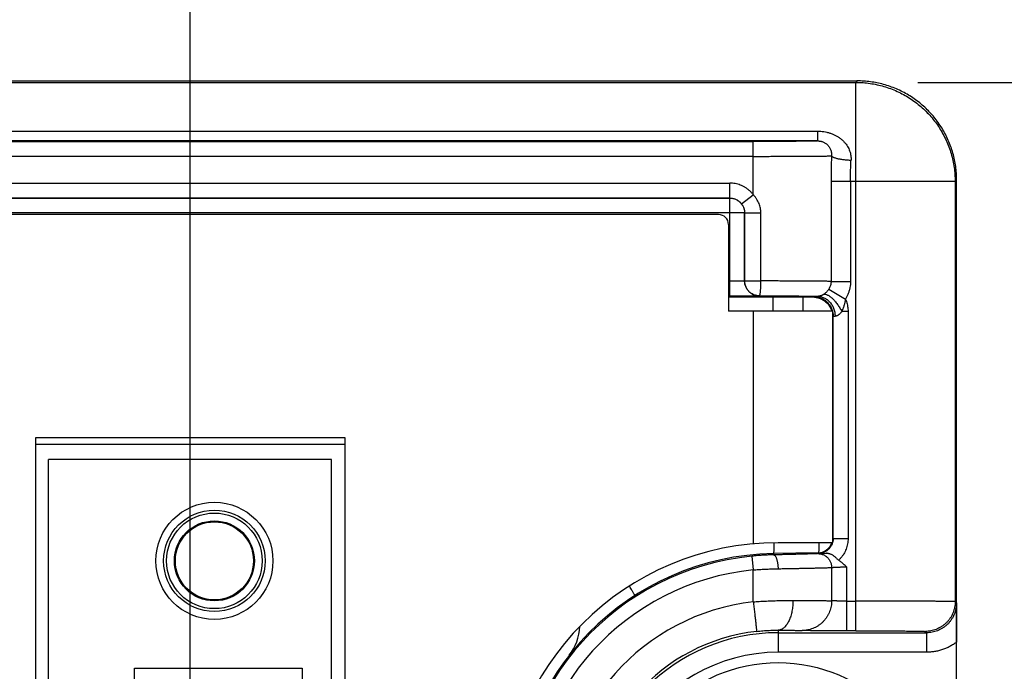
# Model space of a CAD drawing. Header units: inches. Extents: x 0 to 34, y 0 to 22.
# Tile 44 of 47: x 20.803 to 21.796, y 17.548 to 18.206. Entities that reach past the tile are written whole.
import ezdxf

# ---------------------------------------------------------------- set-up
doc = ezdxf.new("R2010")
doc.units = ezdxf.units.IN
doc.header["$LTSCALE"] = 1.87
doc.header["$MEASUREMENT"] = 0
doc.layers.get('0').update_dxf_attribs({"linetype": 'CONTINUOUS'})
doc.layers.add('DIMENSIONS', color=7, linetype='CONTINUOUS')
doc.styles.get("Standard").update_dxf_attribs({"font": 'txt', "width": 0.8})
doc.dimstyles.new('DIMSTYLE_1', dxfattribs={"dimtxt": 0.125, "dimasz": 0.18, "dimexe": 0.18, "dimexo": 0.0625, "dimgap": 0.09, "dimtad": 0, "dimtih": 1, "dimtoh": 1, "dimdec": 3, "dimzin": 4, "dimdsep": 46, "dimtxsty": 'STANDARD', "dimblk": '_FILLED', "dimblk1": '_FILLED', "dimblk2": '_FILLED', "dimcen": 0.09, "dimadec": 0, "dimazin": 0, "dimtp": 0.01, "dimtm": 0.01, "dimtfac": 1, "dimtdec": 3, "dimtofl": 0, "dimtmove": 0, "dimatfit": 3, "dimldrblk": '_FILLED', "dimfxl": 1, "dimtolj": 1, "dimtzin": 4, "dimarcsym": 0})

# ---------------------------------------------------------------- blocks, each defined once
blk = doc.blocks.new('_FILLED')
at = {"color": 0, "linetype": 'BYBLOCK'}
blk.add_solid([(0, 0), (-1, 0.1736), (-1, -0.1736)], dxfattribs=at)
blk = doc.blocks.new('*D8')
at = {"layer": 'DIMENSIONS', "color": 2, "linetype": 'CONTINUOUS'}
for p, q in [((22.49619, 18.14224), (22.49619, 18.50224)), ((21.70869, 18.14224), (22.62119, 18.14224)), ((21.75528, 17.39937), (22.62119, 17.39937)), ((22.49619, 17.39937), (22.49619, 17.03937))]:
    blk.add_line(p, q, dxfattribs=at)
at = {"layer": 'DIMENSIONS', "color": 2, "linetype": 'CONTINUOUS', "xscale": 0.18, "yscale": 0.18, "zscale": 0.18}
for p, rotation in [((22.49619, 18.14224), 270), ((22.49619, 17.39937), 90)]:
    blk.add_blockref('_FILLED', p, dxfattribs=dict(at, rotation=rotation))
at = {"layer": 'DIMENSIONS', "color": 2, "linetype": 'CONTINUOUS', "width": 0.8}
for s, p in [('.743', (22.14619, 17.90084)), ('[', (22.14619, 17.71334)), (']', (22.74619, 17.71334)), ('18.87', (22.24619, 17.71334))]:
    blk.add_text(s, height=0.125, dxfattribs=at).set_placement(p)
blk = doc.blocks.new('*D18')
at = {"layer": 'DIMENSIONS', "color": 2, "linetype": 'CONTINUOUS'}
for p, q in [((18.76536, 18.06262), (18.76536, 20.51724)), ((20.97471, 17.47117), (20.97471, 20.51724)), ((18.76536, 20.39224), (18.40536, 20.39224)), ((20.97471, 20.39224), (21.33471, 20.39224))]:
    blk.add_line(p, q, dxfattribs=at)
at = {"layer": 'DIMENSIONS', "color": 2, "linetype": 'CONTINUOUS', "xscale": 0.18, "yscale": 0.18, "zscale": 0.18}
blk.add_blockref('_FILLED', (18.76536, 20.39224), dxfattribs=at)
at = {"layer": 'DIMENSIONS', "color": 2, "linetype": 'CONTINUOUS', "xscale": 0.18, "yscale": 0.18, "zscale": 0.18, "rotation": 180}
blk.add_blockref('_FILLED', (20.97471, 20.39224), dxfattribs=at)
at = {"layer": 'DIMENSIONS', "color": 2, "linetype": 'CONTINUOUS', "width": 0.8}
for s, p in [('[', (19.87089, 20.32974)), (']', (20.47089, 20.32974)), ('2.209', (19.24589, 20.32974)), ('56.12', (19.97089, 20.32974))]:
    blk.add_text(s, height=0.125, dxfattribs=at).set_placement(p)

msp = doc.modelspace()

# ---------------------------------------------------------------- linework, layer by layer
at = {"color": 7, "linetype": 'CONTINUOUS'}
for p, q in [((19.88068, 18.14387), (21.64769, 18.14374)), ((19.88068, 18.14224), (21.64619, 18.14224)), ((21.64769, 18.14374), (21.64619, 18.14224)), ((21.64619, 17.58897), (21.64619, 18.14224)), ((19.88068, 18.09303), (21.60761, 18.09303)), ((21.60761, 18.08319), (21.60761, 18.09303)), ((21.60761, 18.08319), (19.88068, 18.08319)), ((19.88068, 18.08265), (21.54268, 18.08265)), ((21.54268, 18.0289), (21.54268, 18.08265)), ((21.54268, 18.06765), (19.88068, 18.06765)), ((19.88068, 18.0406), (21.5189, 18.0406)), ((21.5189, 18.0256), (21.5189, 18.0406)), ((21.62106, 18.04224), (21.62106, 17.94147)), ((21.74619, 18.04224), (21.62106, 18.04224)), ((21.64066, 18.04224), (21.64066, 17.94147)), ((21.74619, 18.04224), (21.74768, 18.04373)), ((21.74619, 18.04224), (21.74619, 17.61836)), ((21.74768, 14.77501), (21.74768, 18.04373)), ((21.51888, 18.0256), (19.88068, 18.0256)), ((19.88068, 18.02555), (21.51888, 18.02555)), ((21.51886, 17.94162), (21.51886, 18.02555)), ((21.51888, 18.02555), (21.51888, 18.0256)), ((21.53079, 18.01975), (21.54268, 18.0289)), ((21.53386, 18.01055), (21.5339, 18.0106)), ((21.5339, 17.94192), (21.5339, 18.0106)), ((21.5339, 18.0106), (21.55034, 18.0106)), ((21.55034, 17.94192), (21.55034, 18.0106)), ((21.50768, 18.00887), (19.58436, 18.00887)), ((21.53386, 18.01055), (19.88068, 18.01055)), ((21.53386, 18.01055), (21.53386, 17.94188)), ((21.51768, 17.99887), (21.51768, 17.91137)), ((21.51768, 17.94162), (21.51886, 17.94162)), ((21.5339, 17.94192), (21.53386, 17.94188)), ((21.5339, 17.94192), (21.55034, 17.94192)), ((21.62106, 17.94147), (21.64066, 17.94147)), ((21.61882, 17.93377), (21.63558, 17.9235)), ((21.51886, 17.92662), (21.51768, 17.92662)), ((21.60268, 17.9257), (21.51768, 17.92571)), ((21.54888, 17.92692), (21.54888, 17.92688)), ((21.56268, 17.91137), (21.56268, 17.92571)), ((21.59268, 17.9257), (21.59268, 17.91137)), ((21.60321, 17.92623), (21.60268, 17.9257)), ((21.62268, 17.91137), (21.51768, 17.91137)), ((21.54268, 17.91137), (21.54268, 17.67675)), ((21.62268, 17.91137), (21.62268, 17.67787)), ((21.62321, 17.90623), (21.62268, 17.9057)), ((21.62321, 17.6821), (21.62321, 17.90623)), ((21.63821, 17.91123), (21.63821, 17.68209)), ((20.81871, 17.78357), (20.81871, 16.78357)), ((21.13121, 17.78357), (20.81871, 17.78357)), ((21.13121, 16.78357), (21.13121, 17.78357)), ((20.81871, 17.77737), (21.13121, 17.77737)), ((20.83193, 16.80523), (20.83193, 17.76192)), ((21.11736, 17.76192), (20.83193, 17.76192)), ((21.11736, 16.80523), (21.11736, 17.76192)), ((21.62268, 17.67787), (21.56768, 17.67787)), ((21.62268, 17.68261), (21.62318, 17.68211)), ((21.62318, 17.68211), (21.62321, 17.6821)), ((21.54129, 17.66433), (21.54268, 17.6504)), ((21.60794, 17.66762), (21.56301, 17.66683)), ((21.56301, 17.66683), (21.56303, 17.66562)), ((21.60794, 17.66762), (21.60847, 17.6671)), ((21.63649, 17.65357), (21.63649, 17.58897)), ((21.54268, 17.61824), (21.54268, 17.6504)), ((21.62167, 17.65286), (21.62167, 17.6193)), ((21.63649, 17.61897), (21.64619, 17.61897)), ((21.74751, 17.61704), (21.74619, 17.61836)), ((21.56768, 17.58961), (21.56768, 17.56736)), ((21.56768, 17.58704), (21.71751, 17.58704)), ((21.64619, 17.58897), (21.63649, 17.58897)), ((21.71619, 17.58836), (21.71751, 17.58704)), ((21.71751, 17.56736), (21.71751, 17.58704)), ((21.7175, 17.56736), (21.56768, 17.56736)), ((20.91854, 17.51782), (20.91854, 17.55129)), ((20.91854, 17.55129), (21.08783, 17.55129)), ((21.08783, 17.55129), (21.08783, 17.52635))]:
    msp.add_line(p, q, dxfattribs=at)
for centre, radius in [((20.99925, 17.65956), 0.05906), ((20.99925, 17.65956), 0.05118), ((20.99925, 17.65956), 0.04823), ((20.99925, 17.65956), 0.04035), ((20.99925, 17.65956), 0.03937), ((21.56768, 17.39937), 0.15748)]:
    msp.add_circle(centre, radius, dxfattribs=at)
for centre, radius, start, end in [((21.50768, 17.99887), 0.01, 0, 90), ((21.56768, 17.39887), 0.279, 90, 270), ((21.60768, 17.68261), 0.015, 271.00054, 341.57383), ((21.56768, 17.39937), 0.2675, 91, 269), ((21.56768, 17.39937), 0.26626, 95.68746, 264.31254), ((21.56768, 17.39937), 0.25227, 95.68746, 264.31254), ((21.56768, 17.39937), 0.22029, 96.51624, 263.48376), ((21.31768, 17.59509), 0.05, 321.94334, 357.93332), ((21.56768, 17.39937), 0.19029, 96.51624, 263.48376), ((21.56768, 17.39937), 0.18767, 90, 270), ((21.56768, 17.39937), 0.16799, 90, 270.00074)]:
    msp.add_arc(centre, radius, start, end, dxfattribs=at)
for points, knots in [([(21.64619, 18.14224), (21.64857, 18.14224), (21.65333, 18.14207), (21.66043, 18.1413), (21.66746, 18.14003), (21.67439, 18.13827), (21.68116, 18.13601), (21.68776, 18.13328), (21.69415, 18.13008), (21.7003, 18.12643), (21.70616, 18.12236), (21.71173, 18.11788), (21.71696, 18.11301), (21.72182, 18.10778), (21.72631, 18.10222), (21.73038, 18.09635), (21.73403, 18.0902), (21.73723, 18.08382), (21.73996, 18.07722), (21.74222, 18.07044), (21.74398, 18.06351), (21.74525, 18.05648), (21.74602, 18.04938), (21.74619, 18.04462), (21.74619, 18.04224)], [0, 0, 0, 0, 0.045454, 0.090907, 0.136361, 0.181816, 0.22727, 0.272725, 0.31818, 0.363635, 0.40909, 0.454545, 0.5, 0.545455, 0.59091, 0.636365, 0.68182, 0.727275, 0.77273, 0.818184, 0.863639, 0.909093, 0.954546, 1, 1, 1, 1]), ([(21.74768, 18.04373), (21.74768, 18.04602), (21.74752, 18.0506), (21.74681, 18.05743), (21.74564, 18.0642), (21.74401, 18.07087), (21.74192, 18.07741), (21.73939, 18.0838), (21.73642, 18.09), (21.73304, 18.09597), (21.72926, 18.10171), (21.72509, 18.10717), (21.72055, 18.11233), (21.71568, 18.11716), (21.71049, 18.12165), (21.70499, 18.12578), (21.69923, 18.12952), (21.69322, 18.13285), (21.687, 18.13577), (21.68059, 18.13825), (21.67405, 18.14028), (21.66743, 18.14184), (21.66076, 18.14296), (21.654, 18.14359), (21.64948, 18.1438), (21.64718, 18.1438)], [0, 0, 0, 0, 0.043522, 0.087136, 0.130741, 0.174238, 0.21778, 0.261398, 0.304989, 0.348477, 0.392044, 0.435665, 0.479234, 0.522706, 0.566275, 0.609888, 0.653452, 0.696982, 0.740622, 0.784238, 0.827687, 0.87088, 0.913776, 0.956295, 1, 1, 1, 1]), ([(21.60761, 18.09303), (21.60863, 18.09303), (21.6107, 18.09295), (21.61379, 18.09261), (21.61686, 18.09202), (21.61987, 18.09119), (21.62278, 18.09014), (21.62554, 18.08887), (21.62813, 18.08739), (21.63051, 18.08573), (21.63267, 18.08391), (21.6346, 18.08196), (21.63629, 18.07988), (21.63773, 18.0777), (21.63892, 18.07545), (21.63986, 18.07314), (21.64056, 18.0708), (21.64101, 18.06846), (21.64123, 18.06612), (21.64123, 18.06457), (21.64119, 18.0638)], [0, 0, 0, 0, 0.061781, 0.124332, 0.187228, 0.249967, 0.312165, 0.373344, 0.433131, 0.491355, 0.547989, 0.603063, 0.656707, 0.709037, 0.760117, 0.810031, 0.858881, 0.906759, 0.953507, 1, 1, 1, 1]), ([(21.60761, 18.08319), (21.60747, 18.08316), (21.60708, 18.08314), (21.6063, 18.08309), (21.60516, 18.08305), (21.60364, 18.08301), (21.60177, 18.08297), (21.59954, 18.08294), (21.59697, 18.0829), (21.59409, 18.08286), (21.59091, 18.08283), (21.58745, 18.0828), (21.58374, 18.08277), (21.57977, 18.08275), (21.57558, 18.08272), (21.57119, 18.0827), (21.56663, 18.08268), (21.56195, 18.08267), (21.55718, 18.08266), (21.55235, 18.08265), (21.54751, 18.08265), (21.54429, 18.08265), (21.54268, 18.08265)], [0, 0, 0, 0, 0.006298, 0.018221, 0.035854, 0.059197, 0.088166, 0.12259, 0.16222, 0.206732, 0.255772, 0.309076, 0.366415, 0.427565, 0.492261, 0.560055, 0.630411, 0.702753, 0.776481, 0.850992, 0.925689, 1, 1, 1, 1]), ([(21.60761, 18.08319), (21.60796, 18.08319), (21.6087, 18.08316), (21.60981, 18.08304), (21.61096, 18.08282), (21.61215, 18.08249), (21.61337, 18.08202), (21.61461, 18.08142), (21.61584, 18.08065), (21.61702, 18.0797), (21.61812, 18.0786), (21.61911, 18.07734), (21.61994, 18.07597), (21.62061, 18.07449), (21.6211, 18.07295), (21.62141, 18.07135), (21.62155, 18.06974), (21.62153, 18.06865), (21.62149, 18.06812)], [0, 0, 0, 0, 0.046656, 0.094986, 0.145571, 0.198868, 0.255169, 0.314678, 0.377463, 0.443025, 0.510771, 0.579842, 0.649531, 0.719509, 0.789558, 0.85967, 0.929843, 1, 1, 1, 1]), ([(21.54268, 18.06765), (21.54464, 18.06765), (21.54855, 18.06765), (21.55439, 18.06765), (21.56016, 18.06766), (21.56585, 18.06767), (21.5714, 18.06768), (21.5768, 18.0677), (21.58202, 18.06772), (21.58702, 18.06774), (21.59178, 18.06776), (21.59628, 18.06779), (21.60049, 18.06782), (21.60438, 18.06785), (21.60794, 18.06788), (21.61115, 18.06792), (21.61398, 18.06795), (21.61643, 18.06799), (21.61848, 18.06803), (21.62013, 18.06807), (21.62108, 18.0681), (21.62149, 18.06812)], [0, 0, 0, 0, 0.074628, 0.148851, 0.222269, 0.294485, 0.365106, 0.433751, 0.500049, 0.563641, 0.624182, 0.681344, 0.734819, 0.784317, 0.82957, 0.870333, 0.906385, 0.937533, 0.963607, 0.984466, 1, 1, 1, 1]), ([(21.62149, 18.06812), (21.6214, 18.06527), (21.62125, 18.05954), (21.6211, 18.05091), (21.62106, 18.04514), (21.62106, 18.04224)], [0, 0, 0, 0, 0.330526, 0.664484, 1, 1, 1, 1]), ([(21.62149, 18.06812), (21.62161, 18.06795), (21.62195, 18.06763), (21.62259, 18.0672), (21.62341, 18.06679), (21.6244, 18.06638), (21.62556, 18.06599), (21.62688, 18.06562), (21.62834, 18.06528), (21.62992, 18.06496), (21.63162, 18.06467), (21.63342, 18.06442), (21.63529, 18.0642), (21.63722, 18.06403), (21.6392, 18.06389), (21.64053, 18.06383), (21.64119, 18.0638)], [0, 0, 0, 0, 0.0301, 0.067376, 0.112287, 0.164838, 0.224776, 0.291689, 0.365059, 0.444286, 0.528699, 0.617557, 0.710044, 0.805269, 0.902266, 1, 1, 1, 1]), ([(21.64066, 18.04224), (21.64066, 18.04404), (21.64068, 18.04764), (21.64079, 18.05304), (21.64096, 18.05843), (21.64111, 18.06201), (21.64119, 18.0638)], [0, 0, 0, 0, 0.250066, 0.500588, 0.75082, 1, 1, 1, 1]), ([(21.54268, 18.0289), (21.54214, 18.0296), (21.54098, 18.03097), (21.53905, 18.03288), (21.53692, 18.03464), (21.53462, 18.0362), (21.53217, 18.03755), (21.52961, 18.03867), (21.52696, 18.03954), (21.52427, 18.04015), (21.52158, 18.04052), (21.51979, 18.0406), (21.5189, 18.0406)], [0, 0, 0, 0, 0.097019, 0.19599, 0.296472, 0.397983, 0.500016, 0.602047, 0.703555, 0.804031, 0.902992, 1, 1, 1, 1]), ([(21.51886, 18.02555), (21.51942, 18.02555), (21.52054, 18.02549), (21.5222, 18.02521), (21.52382, 18.02474), (21.52538, 18.02409), (21.52686, 18.02328), (21.52823, 18.0223), (21.52949, 18.02118), (21.53061, 18.01992), (21.53159, 18.01855), (21.5324, 18.01707), (21.53305, 18.01552), (21.53351, 18.0139), (21.5338, 18.01224), (21.53386, 18.01111), (21.53386, 18.01055)], [0, 0, 0, 0, 0.071431, 0.142863, 0.214296, 0.285729, 0.357162, 0.428596, 0.500029, 0.571462, 0.642895, 0.714326, 0.785755, 0.857181, 0.928604, 1, 1, 1, 1]), ([(21.5189, 18.0256), (21.51948, 18.0256), (21.52062, 18.02553), (21.52231, 18.02524), (21.52396, 18.02475), (21.52554, 18.02409), (21.52704, 18.02324), (21.52843, 18.02223), (21.52969, 18.02107), (21.53044, 18.0202), (21.53079, 18.01975)], [0, 0, 0, 0, 0.125065, 0.25009, 0.375081, 0.50005, 0.625012, 0.749982, 0.874973, 1, 1, 1, 1]), ([(21.55034, 18.0106), (21.55034, 18.01136), (21.55026, 18.01293), (21.54992, 18.0153), (21.54933, 18.0177), (21.54849, 18.02009), (21.54739, 18.02244), (21.54604, 18.02472), (21.54447, 18.02689), (21.5433, 18.02824), (21.54268, 18.0289)], [0, 0, 0, 0, 0.113367, 0.231022, 0.352575, 0.477547, 0.60542, 0.735609, 0.867378, 1, 1, 1, 1]), ([(21.53079, 18.01975), (21.53112, 18.01933), (21.53173, 18.01843), (21.5325, 18.017), (21.53313, 18.01546), (21.53357, 18.01386), (21.53384, 18.01223), (21.5339, 18.01114), (21.5339, 18.0106)], [0, 0, 0, 0, 0.162659, 0.329012, 0.497537, 0.666661, 0.834708, 1, 1, 1, 1]), ([(21.51886, 17.92662), (21.51889, 17.92662), (21.51882, 17.92683), (21.51888, 17.92705), (21.51885, 17.92756), (21.51886, 17.92819), (21.51886, 17.92902), (21.51886, 17.92998), (21.51886, 17.9311), (21.51886, 17.93235), (21.51886, 17.93371), (21.51886, 17.93517), (21.51886, 17.93671), (21.51886, 17.93831), (21.51886, 17.93996), (21.51886, 17.94106), (21.51886, 17.94162)], [0, 0, 0, 0, 0.007175, 0.026702, 0.058353, 0.101724, 0.156257, 0.22126, 0.29593, 0.379353, 0.470517, 0.568307, 0.671506, 0.778802, 0.888792, 1, 1, 1, 1]), ([(21.53386, 17.94188), (21.53384, 17.94184), (21.53367, 17.94186), (21.53341, 17.9418), (21.53292, 17.94179), (21.53228, 17.94176), (21.53146, 17.94174), (21.53049, 17.94171), (21.52938, 17.94169), (21.52813, 17.94167), (21.52677, 17.94166), (21.52531, 17.94164), (21.52377, 17.94163), (21.52217, 17.94162), (21.52052, 17.94162), (21.51942, 17.94162), (21.51886, 17.94162)], [0, 0, 0, 0, 0.007465, 0.027125, 0.058842, 0.102229, 0.15674, 0.221701, 0.296305, 0.379635, 0.470674, 0.568306, 0.671343, 0.778521, 0.888519, 1, 1, 1, 1]), ([(21.53386, 17.94188), (21.53386, 17.94132), (21.53392, 17.9402), (21.5342, 17.93853), (21.53467, 17.93691), (21.53532, 17.93536), (21.53613, 17.93388), (21.53711, 17.93251), (21.53823, 17.93125), (21.53949, 17.93013), (21.54086, 17.92915), (21.54234, 17.92833), (21.54389, 17.92769), (21.54551, 17.92722), (21.54718, 17.92694), (21.5483, 17.92688), (21.54886, 17.92688)], [0, 0, 0, 0, 0.071341, 0.142782, 0.214257, 0.285726, 0.357169, 0.428584, 0.499985, 0.57139, 0.642813, 0.714266, 0.785743, 0.857224, 0.928664, 1, 1, 1, 1]), ([(21.5489, 17.92692), (21.54834, 17.92692), (21.54722, 17.92698), (21.54556, 17.92727), (21.54394, 17.92773), (21.54238, 17.92838), (21.5409, 17.92919), (21.53953, 17.93017), (21.53827, 17.93129), (21.53715, 17.93255), (21.53617, 17.93392), (21.53536, 17.9354), (21.53471, 17.93696), (21.53425, 17.93858), (21.53396, 17.94024), (21.5339, 17.94136), (21.5339, 17.94192)], [0, 0, 0, 0, 0.071427, 0.142855, 0.214283, 0.285712, 0.357141, 0.42857, 0.5, 0.57143, 0.642859, 0.714288, 0.785717, 0.857145, 0.928573, 1, 1, 1, 1]), ([(21.5489, 17.92692), (21.54896, 17.92693), (21.54911, 17.92706), (21.54924, 17.92737), (21.5494, 17.92785), (21.54954, 17.9285), (21.54967, 17.92931), (21.5498, 17.93029), (21.54992, 17.9314), (21.55003, 17.93265), (21.55012, 17.93401), (21.5502, 17.93547), (21.55026, 17.93701), (21.5503, 17.93861), (21.55033, 17.94026), (21.55034, 17.94136), (21.55034, 17.94192)], [0, 0, 0, 0, 0.012661, 0.034548, 0.067356, 0.11121, 0.165776, 0.230484, 0.304595, 0.387229, 0.477388, 0.573975, 0.675805, 0.781627, 0.890138, 1, 1, 1, 1]), ([(21.62106, 17.94147), (21.62059, 17.94149), (21.6195, 17.94151), (21.61765, 17.94155), (21.61539, 17.94159), (21.61271, 17.94163), (21.60965, 17.94167), (21.6062, 17.9417), (21.60241, 17.94173), (21.59827, 17.94176), (21.59383, 17.94179), (21.58909, 17.94182), (21.5841, 17.94184), (21.57887, 17.94186), (21.57345, 17.94188), (21.56784, 17.94189), (21.5621, 17.94191), (21.55625, 17.94192), (21.55232, 17.94192), (21.55034, 17.94192)], [0, 0, 0, 0, 0.02005, 0.046201, 0.078308, 0.116192, 0.15964, 0.20841, 0.262226, 0.320788, 0.383768, 0.450811, 0.521543, 0.595566, 0.672465, 0.751807, 0.833148, 0.916031, 1, 1, 1, 1]), ([(21.62106, 17.94147), (21.62106, 17.94093), (21.621, 17.93985), (21.62073, 17.93825), (21.62027, 17.93669), (21.61964, 17.93519), (21.61911, 17.93423), (21.61882, 17.93377)], [0, 0, 0, 0, 0.198964, 0.397922, 0.59741, 0.797937, 1, 1, 1, 1]), ([(21.64066, 17.94147), (21.64066, 17.94043), (21.64056, 17.93834), (21.64013, 17.93522), (21.63941, 17.93213), (21.63841, 17.92912), (21.63714, 17.92623), (21.63612, 17.92439), (21.63558, 17.9235)], [0, 0, 0, 0, 0.164858, 0.331579, 0.499341, 0.667263, 0.834443, 1, 1, 1, 1]), ([(21.61882, 17.93377), (21.61861, 17.93344), (21.61818, 17.93281), (21.61748, 17.93191), (21.61676, 17.93108), (21.61601, 17.93033), (21.61526, 17.92965), (21.6145, 17.92904), (21.61399, 17.92868), (21.61374, 17.92851)], [0, 0, 0, 0, 0.15831, 0.312523, 0.461926, 0.605893, 0.743889, 0.875466, 1, 1, 1, 1]), ([(21.54888, 17.92688), (21.54884, 17.92684), (21.54863, 17.92687), (21.54826, 17.92681), (21.54761, 17.92681), (21.54673, 17.92678), (21.5456, 17.92676), (21.54424, 17.92674), (21.54267, 17.92672), (21.5409, 17.9267), (21.53894, 17.92668), (21.53681, 17.92667), (21.53452, 17.92666), (21.53209, 17.92664), (21.52954, 17.92663), (21.52692, 17.92663), (21.52424, 17.92662), (21.52155, 17.92662), (21.51975, 17.92662), (21.51886, 17.92662)], [0, 0, 0, 0, 0.005358, 0.018185, 0.039411, 0.069006, 0.106726, 0.152196, 0.204832, 0.263983, 0.32927, 0.400373, 0.476914, 0.558197, 0.643282, 0.731092, 0.82053, 0.91051, 1, 1, 1, 1]), ([(21.54888, 17.92692), (21.55048, 17.92692), (21.55368, 17.92692), (21.55846, 17.92691), (21.56318, 17.92689), (21.56782, 17.92688), (21.57232, 17.92686), (21.57666, 17.92684), (21.5808, 17.92682), (21.58471, 17.92679), (21.58837, 17.92676), (21.59175, 17.92673), (21.59485, 17.9267), (21.59765, 17.92666), (21.60013, 17.92662), (21.60227, 17.92658), (21.60406, 17.92655), (21.60549, 17.9265), (21.60654, 17.92647), (21.60722, 17.92642), (21.60755, 17.9264), (21.60765, 17.92637)], [0, 0, 0, 0, 0.08182, 0.163246, 0.243816, 0.322867, 0.399737, 0.473783, 0.5444, 0.61104, 0.673312, 0.73098, 0.783808, 0.831551, 0.87387, 0.910412, 0.940901, 0.965149, 0.983064, 0.994646, 1, 1, 1, 1]), ([(21.60215, 17.92582), (21.60286, 17.92582), (21.60421, 17.92563), (21.60607, 17.92544), (21.60721, 17.92519), (21.60771, 17.92506)], [0, 0, 0, 0, 0.379133, 0.720919, 1, 1, 1, 1]), ([(21.60765, 17.92637), (21.60722, 17.92636), (21.60642, 17.92635), (21.60532, 17.92633), (21.60446, 17.9263), (21.60381, 17.9263), (21.60345, 17.92624), (21.60324, 17.92626), (21.60321, 17.92623)], [0, 0, 0, 0, 0.294068, 0.540998, 0.737047, 0.879412, 0.966849, 1, 1, 1, 1]), ([(21.60321, 17.92623), (21.60388, 17.92623), (21.60522, 17.92616), (21.60722, 17.92585), (21.60917, 17.92535), (21.61107, 17.92465), (21.61288, 17.92377), (21.6146, 17.9227), (21.6162, 17.92147), (21.61767, 17.92009), (21.61899, 17.91856), (21.62015, 17.91691), (21.62114, 17.91515), (21.62195, 17.9133), (21.62236, 17.91202), (21.62253, 17.91137)], [0, 0, 0, 0, 0.076813, 0.153732, 0.230696, 0.307665, 0.384615, 0.461536, 0.538435, 0.615321, 0.692213, 0.769123, 0.846061, 0.923025, 1, 1, 1, 1]), ([(21.61374, 17.92851), (21.61352, 17.92836), (21.61307, 17.92808), (21.61238, 17.92769), (21.61166, 17.92734), (21.61095, 17.92704), (21.61025, 17.9268), (21.60956, 17.92661), (21.6089, 17.92648), (21.60827, 17.9264), (21.60786, 17.92638), (21.60765, 17.92637)], [0, 0, 0, 0, 0.120536, 0.243274, 0.365634, 0.484461, 0.598231, 0.706996, 0.809824, 0.906378, 1, 1, 1, 1]), ([(21.60765, 17.92637), (21.60826, 17.92637), (21.60948, 17.92629), (21.61129, 17.92595), (21.61306, 17.9254), (21.61476, 17.92464), (21.61639, 17.92369), (21.61792, 17.92254), (21.61934, 17.92122), (21.62063, 17.91974), (21.62178, 17.91812), (21.62278, 17.91636), (21.62361, 17.9145), (21.62427, 17.91255), (21.62475, 17.91052), (21.62504, 17.90846), (21.62511, 17.90707), (21.62511, 17.90637)], [0, 0, 0, 0, 0.061985, 0.124332, 0.187145, 0.250541, 0.31463, 0.379511, 0.445259, 0.511919, 0.57951, 0.648018, 0.717377, 0.787465, 0.858101, 0.929044, 1, 1, 1, 1]), ([(21.60771, 17.92506), (21.60784, 17.92502), (21.6086, 17.92482), (21.60998, 17.92435), (21.61182, 17.92353), (21.61357, 17.92251), (21.61521, 17.92133), (21.61673, 17.91998), (21.6181, 17.91849), (21.61931, 17.91686), (21.62036, 17.91512), (21.62122, 17.91329), (21.62167, 17.91202), (21.62186, 17.91137)], [0, 0, 0, 0, 0.018553, 0.115021, 0.212754, 0.311279, 0.410003, 0.508293, 0.60655, 0.705147, 0.80371, 0.901874, 1, 1, 1, 1]), ([(21.61374, 17.9285), (21.614, 17.92857), (21.61459, 17.92864), (21.61553, 17.92854), (21.61655, 17.92824), (21.61764, 17.92776), (21.61879, 17.92711), (21.62, 17.92628), (21.62124, 17.92529), (21.62251, 17.92415), (21.62379, 17.92287), (21.62506, 17.92146), (21.62633, 17.91994), (21.62756, 17.91832), (21.62875, 17.91662), (21.62989, 17.91486), (21.63096, 17.91306), (21.63162, 17.91184), (21.63194, 17.91123)], [0, 0, 0, 0, 0.031685, 0.067164, 0.107372, 0.152756, 0.203428, 0.259268, 0.320005, 0.385255, 0.454558, 0.527383, 0.603133, 0.68114, 0.760666, 0.8409, 0.920976, 1, 1, 1, 1]), ([(21.63558, 17.9235), (21.63544, 17.92256), (21.6351, 17.92062), (21.63434, 17.91762), (21.63329, 17.91446), (21.63243, 17.91232), (21.63193, 17.91123)], [0, 0, 0, 0, 0.221025, 0.461583, 0.721393, 1, 1, 1, 1]), ([(21.63558, 17.9235), (21.63592, 17.92273), (21.63655, 17.92117), (21.63728, 17.91875), (21.63782, 17.91626), (21.63813, 17.91375), (21.63821, 17.91206), (21.63821, 17.91123)], [0, 0, 0, 0, 0.198938, 0.399398, 0.600385, 0.800912, 1, 1, 1, 1]), ([(21.62268, 17.91079), (21.62279, 17.91029), (21.62299, 17.90929), (21.62317, 17.90776), (21.62321, 17.90674), (21.62321, 17.90623)], [0, 0, 0, 0, 0.333632, 0.667003, 1, 1, 1, 1]), ([(21.62321, 17.90623), (21.62322, 17.90625), (21.62336, 17.90626), (21.62357, 17.9063), (21.62397, 17.90632), (21.62449, 17.90635), (21.62489, 17.90636), (21.62511, 17.90637)], [0, 0, 0, 0, 0.048845, 0.174291, 0.376285, 0.652658, 1, 1, 1, 1]), ([(21.63193, 17.91123), (21.63165, 17.91081), (21.63109, 17.91005), (21.63024, 17.90906), (21.62943, 17.90828), (21.62867, 17.90767), (21.62794, 17.9072), (21.62722, 17.90684), (21.62652, 17.90658), (21.62581, 17.90642), (21.62534, 17.90638), (21.62511, 17.90637)], [0, 0, 0, 0, 0.174365, 0.323764, 0.451625, 0.562463, 0.661007, 0.751572, 0.837383, 0.920157, 1, 1, 1, 1]), ([(21.63821, 17.91123), (21.63767, 17.91119), (21.6366, 17.9113), (21.63501, 17.91123), (21.63345, 17.91124), (21.63243, 17.91123), (21.63193, 17.91123)], [0, 0, 0, 0, 0.25746, 0.511895, 0.760364, 1, 1, 1, 1]), ([(21.56336, 17.67783), (21.56336, 17.67768), (21.56336, 17.67673), (21.56335, 17.67507), (21.56332, 17.67296), (21.56329, 17.67115), (21.56325, 17.66964), (21.5632, 17.66849), (21.56317, 17.66758), (21.56308, 17.66718), (21.56307, 17.66683), (21.56301, 17.66683)], [0, 0, 0, 0, 0.041486, 0.259282, 0.451139, 0.615797, 0.75215, 0.859269, 0.936435, 0.983215, 1, 1, 1, 1]), ([(21.6226, 17.67787), (21.62245, 17.67736), (21.6221, 17.67637), (21.62142, 17.67493), (21.62059, 17.67358), (21.61962, 17.67232), (21.61853, 17.67117), (21.61732, 17.67014), (21.61601, 17.66925), (21.61461, 17.6685), (21.61314, 17.6679), (21.61162, 17.66746), (21.61005, 17.66718), (21.609, 17.66711), (21.60847, 17.6671)], [0, 0, 0, 0, 0.08335, 0.166695, 0.250033, 0.333367, 0.416695, 0.500019, 0.583341, 0.666664, 0.749988, 0.833317, 0.916652, 1, 1, 1, 1]), ([(21.60877, 17.66765), (21.60879, 17.66769), (21.6088, 17.66799), (21.60888, 17.66838), (21.60892, 17.66929), (21.60897, 17.67044), (21.60901, 17.67195), (21.60904, 17.67376), (21.60906, 17.67577), (21.60907, 17.67717), (21.60908, 17.67787)], [0, 0, 0, 0, 0.012403, 0.062958, 0.146309, 0.261999, 0.409281, 0.587166, 0.794454, 1, 1, 1, 1]), ([(21.62321, 17.68209), (21.62321, 17.68165), (21.62317, 17.68076), (21.62299, 17.67944), (21.62279, 17.67857), (21.62268, 17.67815)], [0, 0, 0, 0, 0.333343, 0.666669, 1, 1, 1, 1]), ([(21.62321, 17.68209), (21.62324, 17.68209), (21.62338, 17.6821), (21.62367, 17.68209), (21.62414, 17.6821), (21.62479, 17.6821), (21.6256, 17.6821), (21.62657, 17.6821), (21.62769, 17.6821), (21.62894, 17.6821), (21.6303, 17.6821), (21.63176, 17.6821), (21.6333, 17.6821), (21.6349, 17.68209), (21.63654, 17.68214), (21.63765, 17.68202), (21.63821, 17.68209)], [0, 0, 0, 0, 0.007175, 0.026702, 0.058356, 0.101731, 0.156267, 0.221275, 0.295946, 0.379371, 0.470533, 0.568319, 0.671514, 0.778806, 0.888794, 1, 1, 1, 1]), ([(21.63821, 17.68209), (21.63821, 17.68121), (21.63813, 17.67943), (21.63777, 17.67676), (21.63716, 17.67409), (21.63631, 17.67148), (21.63522, 17.66894), (21.6339, 17.66653), (21.63238, 17.66426), (21.63068, 17.66217), (21.62944, 17.66088), (21.6288, 17.66028)], [0, 0, 0, 0, 0.10844, 0.218882, 0.330777, 0.443559, 0.556629, 0.669384, 0.781238, 0.891619, 1, 1, 1, 1]), ([(21.56303, 17.66562), (21.56162, 17.6656), (21.55877, 17.66552), (21.55447, 17.66533), (21.5501, 17.66507), (21.5457, 17.66474), (21.54276, 17.66447), (21.54129, 17.66433)], [0, 0, 0, 0, 0.194222, 0.392369, 0.593426, 0.796342, 1, 1, 1, 1]), ([(21.60761, 17.66686), (21.60727, 17.66684), (21.60648, 17.66679), (21.60509, 17.66672), (21.60332, 17.66665), (21.60116, 17.66657), (21.59864, 17.66649), (21.59576, 17.6664), (21.59255, 17.66631), (21.58903, 17.66622), (21.58522, 17.66612), (21.58116, 17.66602), (21.57687, 17.66592), (21.57239, 17.66582), (21.56776, 17.66572), (21.56462, 17.66566), (21.56303, 17.66562)], [0, 0, 0, 0, 0.022392, 0.053548, 0.093416, 0.141841, 0.198566, 0.263243, 0.335435, 0.414634, 0.500256, 0.591647, 0.688087, 0.788816, 0.89305, 1, 1, 1, 1]), ([(21.56303, 17.66562), (21.5632, 17.66562), (21.56355, 17.66555), (21.56405, 17.66527), (21.56452, 17.66481), (21.56498, 17.6642), (21.56542, 17.66344), (21.56583, 17.66253), (21.56621, 17.66148), (21.56655, 17.66031), (21.56686, 17.65904), (21.56711, 17.65767), (21.56733, 17.65623), (21.56749, 17.65472), (21.5676, 17.65319), (21.56763, 17.65215), (21.56764, 17.65163)], [0, 0, 0, 0, 0.032167, 0.068025, 0.109892, 0.159008, 0.215847, 0.2804, 0.352343, 0.431139, 0.516086, 0.606348, 0.700973, 0.798901, 0.898984, 1, 1, 1, 1]), ([(21.61725, 17.66718), (21.61665, 17.66716), (21.61549, 17.66713), (21.61382, 17.66709), (21.6123, 17.66704), (21.61097, 17.667), (21.60982, 17.66696), (21.60889, 17.66693), (21.60818, 17.66689), (21.60777, 17.66687), (21.60761, 17.66686)], [0, 0, 0, 0, 0.187351, 0.361313, 0.519104, 0.658343, 0.777092, 0.874008, 0.948343, 1, 1, 1, 1]), ([(21.60761, 17.66686), (21.60813, 17.66687), (21.60917, 17.66682), (21.61072, 17.66658), (21.61224, 17.66616), (21.6137, 17.66557), (21.61508, 17.66481), (21.61637, 17.66391), (21.61755, 17.66286), (21.61861, 17.66168), (21.61952, 17.66039), (21.62029, 17.65901), (21.6209, 17.65754), (21.62134, 17.65601), (21.62161, 17.65445), (21.62167, 17.65339), (21.62167, 17.65286)], [0, 0, 0, 0, 0.070769, 0.141783, 0.212922, 0.284119, 0.355347, 0.426616, 0.497956, 0.569403, 0.640987, 0.712718, 0.784572, 0.856487, 0.928351, 1, 1, 1, 1]), ([(21.60847, 17.6671), (21.6095, 17.6671), (21.61151, 17.66712), (21.61444, 17.66715), (21.61633, 17.66717), (21.61725, 17.66718)], [0, 0, 0, 0, 0.353945, 0.685611, 1, 1, 1, 1]), ([(21.61725, 17.66718), (21.61752, 17.66718), (21.61809, 17.66716), (21.61896, 17.66704), (21.61988, 17.6668), (21.62086, 17.66642), (21.62188, 17.6659), (21.62295, 17.66522), (21.62402, 17.66442), (21.62507, 17.66354), (21.62608, 17.66264), (21.62704, 17.66177), (21.62793, 17.66098), (21.62852, 17.6605), (21.6288, 17.66028)], [0, 0, 0, 0, 0.059397, 0.122613, 0.190964, 0.266221, 0.349849, 0.441692, 0.539962, 0.641084, 0.740428, 0.834937, 0.922198, 1, 1, 1, 1]), ([(21.62167, 17.65286), (21.62179, 17.65288), (21.62207, 17.65291), (21.62259, 17.65295), (21.62326, 17.653), (21.6241, 17.65305), (21.62507, 17.6531), (21.62619, 17.65316), (21.62742, 17.65322), (21.62876, 17.65328), (21.63019, 17.65334), (21.6317, 17.6534), (21.63326, 17.65346), (21.63486, 17.65352), (21.63594, 17.65356), (21.63649, 17.65357)], [0, 0, 0, 0, 0.023355, 0.05818, 0.104071, 0.160489, 0.226777, 0.302163, 0.385772, 0.476629, 0.573668, 0.675749, 0.78167, 0.890182, 1, 1, 1, 1]), ([(21.63649, 17.65357), (21.63559, 17.65441), (21.63386, 17.65602), (21.63131, 17.65828), (21.62963, 17.65965), (21.6288, 17.66028)], [0, 0, 0, 0, 0.361317, 0.694062, 1, 1, 1, 1]), ([(21.54268, 17.6504), (21.54437, 17.65053), (21.54775, 17.65079), (21.5528, 17.6511), (21.5578, 17.65135), (21.56275, 17.65152), (21.56602, 17.6516), (21.56764, 17.65163)], [0, 0, 0, 0, 0.203794, 0.406373, 0.607034, 0.805126, 1, 1, 1, 1]), ([(21.56764, 17.65163), (21.56947, 17.65166), (21.57307, 17.65172), (21.57837, 17.65181), (21.58349, 17.65191), (21.58838, 17.652), (21.59304, 17.65209), (21.59742, 17.65218), (21.60152, 17.65227), (21.6053, 17.65236), (21.60874, 17.65244), (21.61184, 17.65252), (21.61457, 17.6526), (21.61691, 17.65267), (21.61886, 17.65273), (21.6204, 17.6528), (21.6213, 17.65284), (21.62167, 17.65286)], [0, 0, 0, 0, 0.101341, 0.199682, 0.2945, 0.385291, 0.471571, 0.552881, 0.628788, 0.698889, 0.762808, 0.820207, 0.87078, 0.914256, 0.950406, 0.979038, 1, 1, 1, 1]), ([(21.42327, 17.62455), (21.42332, 17.62458), (21.42313, 17.62487), (21.423, 17.62525), (21.42254, 17.62603), (21.42198, 17.62702), (21.42122, 17.6283), (21.4203, 17.62983), (21.41922, 17.63162), (21.41834, 17.63305), (21.41782, 17.63388), (21.41772, 17.63405)], [0, 0, 0, 0, 0.016261, 0.062504, 0.138904, 0.244961, 0.379918, 0.542841, 0.732658, 0.948196, 1, 1, 1, 1]), ([(21.54268, 17.61824), (21.54467, 17.61838), (21.54864, 17.61865), (21.55457, 17.61897), (21.56043, 17.61923), (21.5662, 17.61942), (21.57184, 17.61954), (21.57732, 17.61961), (21.58091, 17.61961), (21.58268, 17.61961)], [0, 0, 0, 0, 0.149482, 0.298093, 0.445013, 0.58944, 0.730586, 0.867691, 1, 1, 1, 1]), ([(21.54268, 17.61824), (21.54278, 17.61733), (21.54299, 17.61552), (21.5433, 17.61281), (21.5436, 17.61015), (21.5439, 17.60756), (21.54419, 17.60506), (21.54446, 17.60267), (21.54472, 17.60042), (21.54496, 17.59831), (21.54518, 17.59637), (21.54538, 17.59462), (21.54556, 17.59306), (21.54571, 17.59172), (21.54584, 17.59059), (21.54592, 17.58972), (21.54605, 17.58904), (21.54598, 17.58871), (21.54613, 17.58845), (21.54608, 17.58844)], [0, 0, 0, 0, 0.091706, 0.1827, 0.272169, 0.35933, 0.443443, 0.523807, 0.599761, 0.670675, 0.735933, 0.794972, 0.847285, 0.892446, 0.930083, 0.959878, 0.981575, 0.994985, 1, 1, 1, 1]), ([(21.58268, 17.61961), (21.58267, 17.61869), (21.58262, 17.61686), (21.58243, 17.61413), (21.5821, 17.61145), (21.58166, 17.60884), (21.5811, 17.60632), (21.58042, 17.60391), (21.57964, 17.60163), (21.57876, 17.5995), (21.57779, 17.59754), (21.57673, 17.59577), (21.57559, 17.59419), (21.57439, 17.59283), (21.57312, 17.59169), (21.57181, 17.59079), (21.57046, 17.59013), (21.56908, 17.58972), (21.56814, 17.58962), (21.56768, 17.58961)], [0, 0, 0, 0, 0.075938, 0.151519, 0.226187, 0.299436, 0.370815, 0.439929, 0.506441, 0.570041, 0.630446, 0.687451, 0.740947, 0.790972, 0.837686, 0.881393, 0.92256, 0.961831, 1, 1, 1, 1]), ([(21.58268, 17.61961), (21.58435, 17.6196), (21.58761, 17.61959), (21.59237, 17.61957), (21.59686, 17.61955), (21.60105, 17.61953), (21.60492, 17.6195), (21.60845, 17.61948), (21.61162, 17.61945), (21.61442, 17.61942), (21.61681, 17.61939), (21.61881, 17.61936), (21.62038, 17.61933), (21.62129, 17.61931), (21.62167, 17.6193)], [0, 0, 0, 0, 0.128635, 0.250938, 0.366242, 0.473917, 0.573371, 0.66406, 0.745488, 0.817208, 0.878827, 0.930009, 0.970474, 1, 1, 1, 1]), ([(21.62167, 17.6193), (21.62167, 17.61838), (21.62159, 17.61653), (21.6212, 17.61378), (21.62057, 17.61109), (21.6197, 17.60846), (21.61859, 17.60592), (21.61726, 17.6035), (21.61571, 17.60121), (21.61396, 17.59908), (21.61202, 17.59711), (21.60991, 17.59534), (21.60766, 17.59377), (21.60526, 17.59242), (21.60276, 17.5913), (21.60016, 17.59041), (21.5975, 17.58977), (21.59478, 17.58939), (21.59296, 17.5893), (21.59205, 17.5893)], [0, 0, 0, 0, 0.059133, 0.118301, 0.177459, 0.236581, 0.295652, 0.354669, 0.413639, 0.472563, 0.531425, 0.59021, 0.648909, 0.707537, 0.766114, 0.82465, 0.88315, 0.941606, 1, 1, 1, 1]), ([(21.63649, 17.61897), (21.63594, 17.61897), (21.63487, 17.61897), (21.63326, 17.61898), (21.6317, 17.61899), (21.6302, 17.619), (21.62876, 17.61902), (21.62742, 17.61905), (21.62619, 17.61907), (21.62508, 17.6191), (21.6241, 17.61914), (21.62327, 17.61917), (21.62259, 17.61921), (21.62208, 17.61925), (21.62179, 17.61928), (21.62167, 17.6193)], [0, 0, 0, 0, 0.109786, 0.218244, 0.324105, 0.42613, 0.523125, 0.613957, 0.697564, 0.77297, 0.839293, 0.895757, 0.941697, 0.976578, 1, 1, 1, 1]), ([(21.74619, 17.61836), (21.7461, 17.61842), (21.74569, 17.61838), (21.7449, 17.61848), (21.74357, 17.61849), (21.74178, 17.61854), (21.73949, 17.61858), (21.73674, 17.61862), (21.73352, 17.61865), (21.72987, 17.61869), (21.7258, 17.61873), (21.72133, 17.61876), (21.71647, 17.61879), (21.71127, 17.61882), (21.70573, 17.61885), (21.6999, 17.61887), (21.69379, 17.61889), (21.68745, 17.61891), (21.68089, 17.61893), (21.67416, 17.61894), (21.6673, 17.61895), (21.66032, 17.61896), (21.65327, 17.61897), (21.64856, 17.61897), (21.64619, 17.61897)], [0, 0, 0, 0, 0.003168, 0.011341, 0.024491, 0.042556, 0.065443, 0.093039, 0.125206, 0.16178, 0.202578, 0.247394, 0.296002, 0.348159, 0.4036, 0.462046, 0.523203, 0.586763, 0.652405, 0.719799, 0.788604, 0.858475, 0.929059, 1, 1, 1, 1]), ([(21.74619, 17.61836), (21.74619, 17.61744), (21.7461, 17.61559), (21.74572, 17.61284), (21.74508, 17.61014), (21.7442, 17.60751), (21.74308, 17.60497), (21.74173, 17.60255), (21.74016, 17.60026), (21.73839, 17.59812), (21.73643, 17.59616), (21.73429, 17.59439), (21.732, 17.59282), (21.72958, 17.59147), (21.72704, 17.59035), (21.72441, 17.58947), (21.72171, 17.58883), (21.71896, 17.58845), (21.71711, 17.58836), (21.71619, 17.58836)], [0, 0, 0, 0, 0.058804, 0.117614, 0.17643, 0.235249, 0.294072, 0.352897, 0.411724, 0.470552, 0.529381, 0.588209, 0.647038, 0.705866, 0.764693, 0.82352, 0.882347, 0.941174, 1, 1, 1, 1]), ([(21.74751, 17.61704), (21.74751, 17.61612), (21.74742, 17.61427), (21.74704, 17.61152), (21.7464, 17.60882), (21.74552, 17.60619), (21.7444, 17.60365), (21.74305, 17.60123), (21.74149, 17.59894), (21.73972, 17.59681), (21.73775, 17.59484), (21.73562, 17.59307), (21.73333, 17.5915), (21.73091, 17.59015), (21.72837, 17.58903), (21.72573, 17.58815), (21.72303, 17.58751), (21.72028, 17.58713), (21.71843, 17.58704), (21.71751, 17.58704)], [0, 0, 0, 0, 0.058822, 0.117635, 0.176441, 0.235241, 0.294038, 0.352835, 0.411632, 0.470433, 0.529242, 0.58806, 0.646893, 0.705737, 0.764589, 0.823446, 0.882302, 0.941155, 1, 1, 1, 1]), ([(21.74751, 17.61704), (21.74752, 17.61524), (21.74754, 17.61179), (21.74758, 17.60679), (21.74761, 17.60216), (21.74763, 17.59786), (21.74764, 17.59388), (21.74766, 17.59019), (21.74767, 17.58677), (21.74767, 17.58356), (21.74768, 17.58052), (21.74768, 17.57854), (21.74768, 17.57758)], [0, 0, 0, 0, 0.136724, 0.26268, 0.379787, 0.488607, 0.589337, 0.682571, 0.768925, 0.849823, 0.926457, 1, 1, 1, 1]), ([(21.54608, 17.58844), (21.54712, 17.58856), (21.54921, 17.58878), (21.55236, 17.58905), (21.55553, 17.58928), (21.55868, 17.58944), (21.56176, 17.58955), (21.56476, 17.58961), (21.56672, 17.58961), (21.56768, 17.58961)], [0, 0, 0, 0, 0.144703, 0.291502, 0.438795, 0.584913, 0.728189, 0.867029, 1, 1, 1, 1]), ([(21.56768, 17.58961), (21.56878, 17.5896), (21.57095, 17.58959), (21.57413, 17.58957), (21.57716, 17.58955), (21.57998, 17.58952), (21.58257, 17.58949), (21.5849, 17.58946), (21.58694, 17.58943), (21.58867, 17.5894), (21.59008, 17.58937), (21.59117, 17.58934), (21.59179, 17.58931), (21.59205, 17.5893)], [0, 0, 0, 0, 0.135925, 0.267001, 0.391532, 0.507913, 0.61467, 0.71052, 0.794421, 0.865615, 0.92365, 0.968385, 1, 1, 1, 1]), ([(21.63649, 17.58897), (21.63527, 17.58897), (21.63282, 17.58897), (21.62916, 17.58897), (21.62552, 17.58898), (21.62193, 17.58899), (21.61843, 17.589), (21.61506, 17.58902), (21.61183, 17.58903), (21.60879, 17.58905), (21.60594, 17.58907), (21.60331, 17.5891), (21.6009, 17.58912), (21.59874, 17.58915), (21.59684, 17.58917), (21.59522, 17.5892), (21.5939, 17.58923), (21.59287, 17.58926), (21.59229, 17.58929), (21.59205, 17.5893)], [0, 0, 0, 0, 0.082348, 0.165021, 0.247252, 0.328249, 0.407228, 0.483415, 0.556095, 0.62471, 0.6889, 0.74835, 0.802722, 0.851531, 0.89434, 0.930783, 0.960606, 0.983689, 1, 1, 1, 1]), ([(21.64619, 17.58897), (21.64791, 17.58897), (21.65136, 17.58897), (21.65651, 17.58896), (21.66162, 17.58895), (21.66665, 17.58894), (21.67156, 17.58893), (21.67633, 17.58891), (21.68094, 17.58889), (21.68535, 17.58886), (21.68954, 17.58884), (21.6935, 17.58881), (21.69719, 17.58878), (21.7006, 17.58874), (21.70371, 17.58871), (21.7065, 17.58867), (21.70896, 17.58863), (21.71107, 17.58859), (21.71282, 17.58855), (21.71419, 17.58849), (21.71522, 17.58848), (21.7158, 17.58839), (21.71613, 17.58842), (21.71619, 17.58836)], [0, 0, 0, 0, 0.073893, 0.14769, 0.220848, 0.292828, 0.363119, 0.431357, 0.497238, 0.560393, 0.620433, 0.67702, 0.729858, 0.778666, 0.823178, 0.863136, 0.89829, 0.928453, 0.953494, 0.973272, 0.987649, 0.996549, 1, 1, 1, 1]), ([(21.74768, 17.57757), (21.74662, 17.57677), (21.74443, 17.57521), (21.74094, 17.57317), (21.73727, 17.57139), (21.73345, 17.56992), (21.72952, 17.56877), (21.72552, 17.56795), (21.72151, 17.56746), (21.71883, 17.56736), (21.7175, 17.56736)], [0, 0, 0, 0, 0.123141, 0.247883, 0.373701, 0.500055, 0.626392, 0.752158, 0.876815, 1, 1, 1, 1])]:
    msp.add_open_spline(points, degree=3, knots=knots, dxfattribs=at)

# ---------------------------------------------------------------- dimensions: what is measured, and where the dimension line sits
at = {"layer": 'DIMENSIONS', "color": 2, "linetype": 'CONTINUOUS'}
dim = msp.add_linear_dim(base=(20.97471, 20.39224), p1=(18.76536, 18.06262), p2=(20.97471, 17.47117), dimstyle='DIMSTYLE_1', dxfattribs=at)
dim.commit()
dim.dimension.update_dxf_attribs({"geometry": '*D18', "text_midpoint": (19.90839, 20.39224), "dimtype": 160})
dim = msp.add_linear_dim(base=(22.49619, 18.14224), p1=(21.75528, 17.39937), p2=(21.70869, 18.14224), angle=90, dimstyle='DIMSTYLE_1', dxfattribs=at)
dim.commit()
dim.dimension.update_dxf_attribs({"geometry": '*D8', "text_midpoint": (22.49619, 17.86959), "dimtype": 160})

doc.saveas('drawing.dxf')
